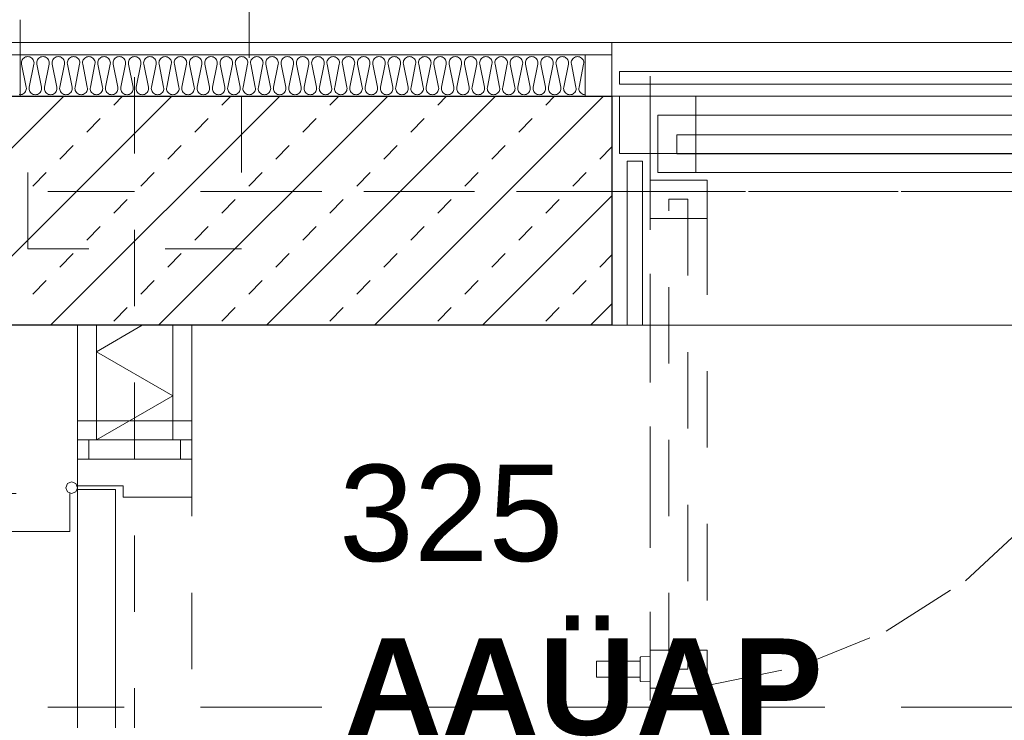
# Model space of a CAD drawing. Header units: metres. Extents: x -45.2 to 14.3, y -31.8 to 10.2.
# Tile 32 of 148: x -31.2 to -29.9, y -16.9 to -16. Entities that reach past the tile are written whole.
import ezdxf

# ---------------------------------------------------------------- set-up
doc = ezdxf.new("R2010")
doc.units = ezdxf.units.M
doc.header["$LTSCALE"] = 0.05
for name, pattern in [('Achsen 01', [5.291531, 3.175, -1.058062, 0.352704, -0.705764]), ('Dash Style-17', [1.999894, 0.999947, -0.999947]), ('gestrichelt - 01', [2, 1, -1]), ('ISO-07 Punktiert', [0.889, 0.127, -0.762]), ('Raster 01', [2, 1, -1]), ('VW-01 Strichlinie kurz', [2, 1, -1])]:
    doc.linetypes.add(name, pattern=pattern)
for name, color, linetype, lineweight, true_color in [('013_Beton und Stahlbetonarbeiten-000 Brüstung', 7, 'Continuous', 9, 0xa6a6a6), ('039_Trockenbauarbeiten-340 Dämmung', 7, 'Continuous', 9, 0xc0c0c0), ('AV1-Achsen', 1, 'Achsen 01', 18, 0xff0000), ('AV1-Raster', 7, 'Raster 01', 9, 0xa6a6a6)]:
    doc.layers.add(name, color=color, linetype=linetype, lineweight=lineweight, true_color=true_color)
for name, color, linetype, lineweight in [('013_Beton und Stahlbetonarbeiten-000 Unterzüge', 7, 'ISO-07 Punktiert', 13), ('013_Beton und Stahlbetonarbeiten-320 Stahlbeton', 7, 'Continuous', 25), ('027_Tischlerarbeiten-000 Holzverkleidung LStBr', 7, 'Continuous', 18), ('027_Tischlerarbeiten-340 Innentüren', 7, 'Continuous', 9), ('039_Trockenbauarbeiten-000 Sturz', 7, 'ISO-07 Punktiert', 9), ('039_Trockenbauarbeiten-340 Gipskarton', 7, 'Continuous', 9), ('AV1-Schnitt Achsen', 7, 'Achsen 01', 18), ('AV1-Stempel-Raumstempel', 7, 'Continuous', 9), ('Keine', 7, 'Continuous', 9)]:
    doc.layers.add(name, color=color, linetype=linetype, lineweight=lineweight)
doc.styles.add('Arial', font='arial.ttf')
doc.styles.add('Arial (bold)', font='arialbd.ttf')

msp = doc.modelspace()

# ---------------------------------------------------------------- linework, layer by layer
at = {"layer": '013_Beton und Stahlbetonarbeiten-000 Brüstung'}
msp.add_lwpolyline([(-30.425, -16.375), (-30.425, -16.005), (-28.975, -16.005), (-28.975, -16.375)], close=True, dxfattribs=at)
at = {"layer": '013_Beton und Stahlbetonarbeiten-000 Unterzüge', "linetype": 'VW-01 Strichlinie kurz'}
for points in [[(-31.2, -5.525), (-30.9, -5.525), (-30.9, -16.075), (-31.2, -16.075)], [(-31.19, -16.275), (-31.19, -16.075), (-30.91, -16.075), (-30.91, -16.275)], [(-28.975, -16.075), (-28.975, -16.375), (-30.425, -16.375), (-30.425, -16.075)]]:
    msp.add_lwpolyline(points, close=True, dxfattribs=at)
at = {"layer": '013_Beton und Stahlbetonarbeiten-320 Stahlbeton', "color": 251, "linetype": 'Continuous', "lineweight": 13, "true_color": 0x4c4c4c}
for p, q in [((-31.1429, -16.075), (-31.4429, -16.375)), ((-31.0015, -16.075), (-31.3015, -16.375)), ((-30.86, -16.075), (-31.16, -16.375)), ((-31.0773, -16.0867), (-31.0657, -16.075)), ((-30.7186, -16.075), (-31.0186, -16.375)), ((-30.9359, -16.0867), (-30.9242, -16.075)), ((-30.5772, -16.075), (-30.8772, -16.375)), ((-30.7945, -16.0867), (-30.7828, -16.075)), ((-30.4358, -16.075), (-30.7358, -16.375)), ((-30.6531, -16.0867), (-30.6414, -16.075)), ((-30.5117, -16.0867), (-30.5, -16.075)), ((-31.1127, -16.122), (-31.095, -16.1044)), ((-30.9713, -16.122), (-30.9536, -16.1044)), ((-30.8299, -16.122), (-30.8122, -16.1044)), ((-30.6884, -16.122), (-30.6708, -16.1044)), ((-30.547, -16.122), (-30.5293, -16.1044)), ((-31.1481, -16.1574), (-31.1304, -16.1397)), ((-31.0066, -16.1574), (-30.989, -16.1397)), ((-30.8652, -16.1574), (-30.8475, -16.1397)), ((-30.7238, -16.1574), (-30.7061, -16.1397)), ((-30.5824, -16.1574), (-30.5647, -16.1397)), ((-30.4409, -16.1574), (-30.425, -16.1414)), ((-31.1834, -16.1927), (-31.1657, -16.1751)), ((-31.042, -16.1927), (-31.0243, -16.1751)), ((-30.9006, -16.1927), (-30.8829, -16.1751)), ((-30.7591, -16.1927), (-30.7415, -16.1751)), ((-30.6177, -16.1927), (-30.6, -16.1751)), ((-30.4763, -16.1927), (-30.4586, -16.1751)), ((-30.425, -16.2056), (-30.5944, -16.375)), ((-31.0773, -16.2281), (-31.0597, -16.2104)), ((-30.9359, -16.2281), (-30.9182, -16.2104)), ((-30.7945, -16.2281), (-30.7768, -16.2104)), ((-30.6531, -16.2281), (-30.6354, -16.2104)), ((-30.5117, -16.2281), (-30.494, -16.2104)), ((-31.1127, -16.2635), (-31.095, -16.2458)), ((-30.9713, -16.2635), (-30.9536, -16.2458)), ((-30.8299, -16.2635), (-30.8122, -16.2458)), ((-30.6884, -16.2635), (-30.6708, -16.2458)), ((-30.547, -16.2635), (-30.5293, -16.2458)), ((-31.1481, -16.2988), (-31.1304, -16.2811)), ((-31.0066, -16.2988), (-30.989, -16.2811)), ((-30.8652, -16.2988), (-30.8475, -16.2811)), ((-30.7238, -16.2988), (-30.7061, -16.2811)), ((-30.5824, -16.2988), (-30.5647, -16.2811)), ((-30.4409, -16.2988), (-30.425, -16.2829)), ((-31.1834, -16.3342), (-31.1657, -16.3165)), ((-31.042, -16.3342), (-31.0243, -16.3165)), ((-30.9006, -16.3342), (-30.8829, -16.3165)), ((-30.7591, -16.3342), (-30.7415, -16.3165)), ((-30.6177, -16.3342), (-30.6, -16.3165)), ((-30.4763, -16.3342), (-30.4586, -16.3165)), ((-30.425, -16.3471), (-30.4529, -16.375)), ((-31.0773, -16.3695), (-31.0597, -16.3518)), ((-30.9359, -16.3695), (-30.9182, -16.3518)), ((-30.7945, -16.3695), (-30.7768, -16.3518)), ((-30.6531, -16.3695), (-30.6354, -16.3518)), ((-30.5117, -16.3695), (-30.494, -16.3518))]:
    msp.add_line(p, q, dxfattribs=at)
at = {"layer": '013_Beton und Stahlbetonarbeiten-320 Stahlbeton'}
msp.add_lwpolyline([(-31.675, -16.075), (-30.425, -16.075), (-30.425, -16.375), (-31.675, -16.375)], close=True, dxfattribs=at)
at = {"layer": '027_Tischlerarbeiten-000 Holzverkleidung LStBr', "color": 7}
for points in [[(-31.675, -16.005), (-30.425, -16.005), (-30.425, -16.021), (-31.675, -16.021)], [(-30.46, -16.021), (-30.425, -16.021), (-30.425, -16.075), (-30.46, -16.075)]]:
    msp.add_lwpolyline(points, close=True, dxfattribs=at)
at = {"layer": '027_Tischlerarbeiten-340 Innentüren'}
for points in [[(-31.11, -16.525), (-30.99, -16.525), (-30.99, -16.55), (-31.11, -16.55)], [(-31.125, -16.585), (-31.065, -16.585), (-31.065, -16.6), (-30.975, -16.6), (-30.975, -16.55), (-31.125, -16.55)], [(-31.14, -16.5875), (-31.1378, -16.5822), (-31.1325, -16.58), (-31.1272, -16.5822), (-31.125, -16.5875), (-31.1272, -16.5928), (-31.1325, -16.595), (-31.1378, -16.5928)], [(-31.125, -16.59), (-31.075, -16.59), (-31.075, -17.56), (-31.125, -17.56)]]:
    msp.add_lwpolyline(points, close=True, dxfattribs=at)
at = {"layer": '027_Tischlerarbeiten-340 Innentüren', "color": 253, "linetype": 'gestrichelt - 01', "lineweight": 9, "true_color": 0xa6a6a6}
msp.add_lwpolyline([(-32.105, -16.595), (-31.135, -16.595), (-31.135, -16.645), (-32.105, -16.645)], close=True, dxfattribs=at)
at = {"layer": '039_Trockenbauarbeiten-000 Sturz', "linetype": 'VW-01 Strichlinie kurz'}
msp.add_lwpolyline([(-31.125, -16.525), (-30.975, -16.525), (-30.975, -17.625), (-31.125, -17.625)], close=True, dxfattribs=at)
at = {"layer": '039_Trockenbauarbeiten-340 Dämmung'}
msp.add_lwpolyline([(-31, -16.375), (-31.1, -16.375), (-31.1, -16.525), (-31, -16.525)], close=True, dxfattribs=at)
msp.add_lwpolyline([(-31.1, -16.525), (-31, -16.4673), (-31.1, -16.4095), (-31.0402, -16.375)], dxfattribs=at)
at = {"layer": '039_Trockenbauarbeiten-340 Gipskarton'}
for points in [[(-31.125, -16.375), (-31.1, -16.375), (-31.1, -16.525), (-31.125, -16.525)], [(-31, -16.375), (-30.975, -16.375), (-30.975, -16.525), (-31, -16.525)], [(-30.975, -16.525), (-31.125, -16.525), (-31.125, -16.5), (-30.975, -16.5)]]:
    msp.add_lwpolyline(points, close=True, dxfattribs=at)
at = {"layer": 'AV1-Achsen'}
msp.add_line((-43.35, -16.2), (4.2, -16.2), dxfattribs=at)
at = {"layer": 'AV1-Raster'}
for p, q in [((-31.05, -22.95), (-31.05, 1.35)), ((1.35, -16.2), (-40.5, -16.2))]:
    msp.add_line(p, q, dxfattribs=at)
at = {"layer": 'AV1-Schnitt Achsen'}
for p, q in [((-30.375, -26.3), (-30.375, 4.7)), ((-43.35, -16.875), (4.2, -16.875))]:
    msp.add_line(p, q, dxfattribs=at)
at = {"layer": 'Defpoints', "color": 0, "lineweight": 0}
for p, q in [((-30.425, -16.075), (-30.425, -16.075)), ((-30.425, -16.075), (-30.425, -16.075)), ((-31.125, -16.375), (-31.125, -16.375)), ((-31.125, -16.525), (-31.125, -16.525)), ((-31.125, -16.525), (-31.125, -16.525))]:
    msp.add_line(p, q, dxfattribs=at)
at = {"layer": 'Keine', "color": 8, "linetype": 'Continuous', "lineweight": 13, "true_color": 0x808080}
msp.add_lwpolyline([(-31.2014, -16.0731), (-31.2, -16.0732), (-31.2, -16.0732), (-31.1986, -16.0731), (-31.1972, -16.0727), (-31.1959, -16.0721), (-31.1947, -16.0713), (-31.1937, -16.0702), (-31.1928, -16.069), (-31.1923, -16.0677), (-31.1919, -16.0663), (-31.1918, -16.0649), (-31.192, -16.0634), (-31.198, -16.033), (-31.198, -16.033), (-31.1982, -16.0316), (-31.1981, -16.0301), (-31.1977, -16.0287), (-31.1972, -16.0274), (-31.1963, -16.0262), (-31.1953, -16.0252), (-31.1941, -16.0244), (-31.1928, -16.0237), (-31.1914, -16.0234), (-31.19, -16.0232), (-31.19, -16.0232), (-31.1886, -16.0234), (-31.1872, -16.0237), (-31.1859, -16.0244), (-31.1847, -16.0252), (-31.1837, -16.0262), (-31.1828, -16.0274), (-31.1823, -16.0287), (-31.1819, -16.0301), (-31.1818, -16.0316), (-31.182, -16.033), (-31.188, -16.0634), (-31.188, -16.0634), (-31.1882, -16.0649), (-31.1881, -16.0663), (-31.1877, -16.0677), (-31.1872, -16.069), (-31.1863, -16.0702), (-31.1853, -16.0713), (-31.1841, -16.0721), (-31.1828, -16.0727), (-31.1814, -16.0731), (-31.18, -16.0732), (-31.18, -16.0732), (-31.1786, -16.0731), (-31.1772, -16.0727), (-31.1759, -16.0721), (-31.1747, -16.0713), (-31.1737, -16.0702), (-31.1728, -16.069), (-31.1723, -16.0677), (-31.1719, -16.0663), (-31.1718, -16.0649), (-31.172, -16.0634), (-31.178, -16.033), (-31.178, -16.033), (-31.1782, -16.0316), (-31.1781, -16.0301), (-31.1777, -16.0287), (-31.1772, -16.0274), (-31.1763, -16.0262), (-31.1753, -16.0252), (-31.1741, -16.0244), (-31.1728, -16.0237), (-31.1714, -16.0234), (-31.17, -16.0232), (-31.17, -16.0232), (-31.1686, -16.0234), (-31.1672, -16.0237), (-31.1659, -16.0244), (-31.1647, -16.0252), (-31.1637, -16.0262), (-31.1628, -16.0274), (-31.1623, -16.0287), (-31.1619, -16.0301), (-31.1618, -16.0316), (-31.162, -16.033), (-31.168, -16.0634), (-31.168, -16.0634), (-31.1682, -16.0649), (-31.1681, -16.0663), (-31.1677, -16.0677), (-31.1672, -16.069), (-31.1663, -16.0702), (-31.1653, -16.0713), (-31.1641, -16.0721), (-31.1628, -16.0727), (-31.1614, -16.0731), (-31.16, -16.0732), (-31.16, -16.0732), (-31.1586, -16.0731), (-31.1572, -16.0727), (-31.1559, -16.0721), (-31.1547, -16.0713), (-31.1537, -16.0702), (-31.1528, -16.069), (-31.1523, -16.0677), (-31.1519, -16.0663), (-31.1518, -16.0649), (-31.152, -16.0634), (-31.158, -16.033), (-31.158, -16.033), (-31.1582, -16.0316), (-31.1581, -16.0301), (-31.1577, -16.0287), (-31.1572, -16.0274), (-31.1563, -16.0262), (-31.1553, -16.0252), (-31.1541, -16.0244), (-31.1528, -16.0237), (-31.1514, -16.0234), (-31.15, -16.0232), (-31.15, -16.0232), (-31.1486, -16.0234), (-31.1472, -16.0237), (-31.1459, -16.0244), (-31.1447, -16.0252), (-31.1437, -16.0262), (-31.1428, -16.0274), (-31.1423, -16.0287), (-31.1419, -16.0301), (-31.1418, -16.0316), (-31.142, -16.033), (-31.148, -16.0634), (-31.148, -16.0634), (-31.1482, -16.0649), (-31.1481, -16.0663), (-31.1477, -16.0677), (-31.1472, -16.069), (-31.1463, -16.0702), (-31.1453, -16.0713), (-31.1441, -16.0721), (-31.1428, -16.0727), (-31.1414, -16.0731), (-31.14, -16.0732), (-31.14, -16.0732), (-31.1386, -16.0731), (-31.1372, -16.0727), (-31.1359, -16.0721), (-31.1347, -16.0713), (-31.1337, -16.0702), (-31.1328, -16.069), (-31.1323, -16.0677), (-31.1319, -16.0663), (-31.1318, -16.0649), (-31.132, -16.0634), (-31.138, -16.033), (-31.138, -16.033), (-31.1382, -16.0316), (-31.1381, -16.0301), (-31.1377, -16.0287), (-31.1372, -16.0274), (-31.1363, -16.0262), (-31.1353, -16.0252), (-31.1341, -16.0244), (-31.1328, -16.0237), (-31.1314, -16.0234), (-31.13, -16.0232), (-31.13, -16.0232), (-31.1286, -16.0234), (-31.1272, -16.0237), (-31.1259, -16.0244), (-31.1247, -16.0252), (-31.1237, -16.0262), (-31.1228, -16.0274), (-31.1223, -16.0287), (-31.1219, -16.0301), (-31.1218, -16.0316), (-31.122, -16.033), (-31.128, -16.0634), (-31.128, -16.0634), (-31.1282, -16.0649), (-31.1281, -16.0663), (-31.1277, -16.0677), (-31.1272, -16.069), (-31.1263, -16.0702), (-31.1253, -16.0713), (-31.1241, -16.0721), (-31.1228, -16.0727), (-31.1214, -16.0731), (-31.12, -16.0732), (-31.12, -16.0732), (-31.1186, -16.0731), (-31.1172, -16.0727), (-31.1159, -16.0721), (-31.1147, -16.0713), (-31.1137, -16.0702), (-31.1128, -16.069), (-31.1123, -16.0677), (-31.1119, -16.0663), (-31.1118, -16.0649), (-31.112, -16.0634), (-31.118, -16.033), (-31.118, -16.033), (-31.1182, -16.0316), (-31.1181, -16.0301), (-31.1177, -16.0287), (-31.1172, -16.0274), (-31.1163, -16.0262), (-31.1153, -16.0252), (-31.1141, -16.0244), (-31.1128, -16.0237), (-31.1114, -16.0234), (-31.11, -16.0232), (-31.11, -16.0232), (-31.1086, -16.0234), (-31.1072, -16.0237), (-31.1059, -16.0244), (-31.1047, -16.0252), (-31.1037, -16.0262), (-31.1028, -16.0274), (-31.1023, -16.0287), (-31.1019, -16.0301), (-31.1018, -16.0316), (-31.102, -16.033), (-31.108, -16.0634), (-31.108, -16.0634), (-31.1082, -16.0649), (-31.1081, -16.0663), (-31.1077, -16.0677), (-31.1072, -16.069), (-31.1063, -16.0702), (-31.1053, -16.0713), (-31.1041, -16.0721), (-31.1028, -16.0727), (-31.1014, -16.0731), (-31.1, -16.0732), (-31.1, -16.0732), (-31.0986, -16.0731), (-31.0972, -16.0727), (-31.0959, -16.0721), (-31.0947, -16.0713), (-31.0937, -16.0702), (-31.0928, -16.069), (-31.0923, -16.0677), (-31.0919, -16.0663), (-31.0918, -16.0649), (-31.092, -16.0634), (-31.098, -16.033), (-31.098, -16.033), (-31.0982, -16.0316), (-31.0981, -16.0301), (-31.0977, -16.0287), (-31.0972, -16.0274), (-31.0963, -16.0262), (-31.0953, -16.0252), (-31.0941, -16.0244), (-31.0928, -16.0237), (-31.0914, -16.0234), (-31.09, -16.0232), (-31.09, -16.0232), (-31.0886, -16.0234), (-31.0872, -16.0237), (-31.0859, -16.0244), (-31.0847, -16.0252), (-31.0837, -16.0262), (-31.0828, -16.0274), (-31.0823, -16.0287), (-31.0819, -16.0301), (-31.0818, -16.0316), (-31.082, -16.033), (-31.088, -16.0634), (-31.088, -16.0634), (-31.0882, -16.0649), (-31.0881, -16.0663), (-31.0877, -16.0677), (-31.0872, -16.069), (-31.0863, -16.0702), (-31.0853, -16.0713), (-31.0841, -16.0721), (-31.0828, -16.0727), (-31.0814, -16.0731), (-31.08, -16.0732), (-31.08, -16.0732), (-31.0786, -16.0731), (-31.0772, -16.0727), (-31.0759, -16.0721), (-31.0747, -16.0713), (-31.0737, -16.0702), (-31.0728, -16.069), (-31.0723, -16.0677), (-31.0719, -16.0663), (-31.0718, -16.0649), (-31.072, -16.0634), (-31.078, -16.033), (-31.078, -16.033), (-31.0782, -16.0316), (-31.0781, -16.0301), (-31.0777, -16.0287), (-31.0772, -16.0274), (-31.0763, -16.0262), (-31.0753, -16.0252), (-31.0741, -16.0244), (-31.0728, -16.0237), (-31.0714, -16.0234), (-31.07, -16.0232), (-31.07, -16.0232), (-31.0686, -16.0234), (-31.0672, -16.0237), (-31.0659, -16.0244), (-31.0647, -16.0252), (-31.0637, -16.0262), (-31.0628, -16.0274), (-31.0623, -16.0287), (-31.0619, -16.0301), (-31.0618, -16.0316), (-31.062, -16.033), (-31.068, -16.0634), (-31.068, -16.0634), (-31.0682, -16.0649), (-31.0681, -16.0663), (-31.0677, -16.0677), (-31.0672, -16.069), (-31.0663, -16.0702), (-31.0653, -16.0713), (-31.0641, -16.0721), (-31.0628, -16.0727), (-31.0614, -16.0731), (-31.06, -16.0732), (-31.06, -16.0732), (-31.0586, -16.0731), (-31.0572, -16.0727), (-31.0559, -16.0721), (-31.0547, -16.0713), (-31.0537, -16.0702), (-31.0528, -16.069), (-31.0523, -16.0677), (-31.0519, -16.0663), (-31.0518, -16.0649), (-31.052, -16.0634), (-31.058, -16.033), (-31.058, -16.033), (-31.0582, -16.0316), (-31.0581, -16.0301), (-31.0577, -16.0287), (-31.0572, -16.0274), (-31.0563, -16.0262), (-31.0553, -16.0252), (-31.0541, -16.0244), (-31.0528, -16.0237), (-31.0514, -16.0234), (-31.05, -16.0232), (-31.05, -16.0232), (-31.0486, -16.0234), (-31.0472, -16.0237), (-31.0459, -16.0244), (-31.0447, -16.0252), (-31.0437, -16.0262), (-31.0428, -16.0274), (-31.0423, -16.0287), (-31.0419, -16.0301), (-31.0418, -16.0316), (-31.042, -16.033), (-31.048, -16.0634), (-31.048, -16.0634), (-31.0482, -16.0649), (-31.0481, -16.0663), (-31.0477, -16.0677), (-31.0472, -16.069), (-31.0463, -16.0702), (-31.0453, -16.0713), (-31.0441, -16.0721), (-31.0428, -16.0727), (-31.0414, -16.0731), (-31.04, -16.0732), (-31.04, -16.0732), (-31.0386, -16.0731), (-31.0372, -16.0727), (-31.0359, -16.0721), (-31.0347, -16.0713), (-31.0337, -16.0702), (-31.0328, -16.069), (-31.0323, -16.0677), (-31.0319, -16.0663), (-31.0318, -16.0649), (-31.032, -16.0634), (-31.038, -16.033), (-31.038, -16.033), (-31.0382, -16.0316), (-31.0381, -16.0301), (-31.0377, -16.0287), (-31.0372, -16.0274), (-31.0363, -16.0262), (-31.0353, -16.0252), (-31.0341, -16.0244), (-31.0328, -16.0237), (-31.0314, -16.0234), (-31.03, -16.0232), (-31.03, -16.0232), (-31.0286, -16.0234), (-31.0272, -16.0237), (-31.0259, -16.0244), (-31.0247, -16.0252), (-31.0237, -16.0262), (-31.0228, -16.0274), (-31.0223, -16.0287), (-31.0219, -16.0301), (-31.0218, -16.0316), (-31.022, -16.033), (-31.028, -16.0634), (-31.028, -16.0634), (-31.0282, -16.0649), (-31.0281, -16.0663), (-31.0277, -16.0677), (-31.0272, -16.069), (-31.0263, -16.0702), (-31.0253, -16.0713), (-31.0241, -16.0721), (-31.0228, -16.0727), (-31.0214, -16.0731), (-31.02, -16.0732), (-31.02, -16.0732), (-31.0186, -16.0731), (-31.0172, -16.0727), (-31.0159, -16.0721), (-31.0147, -16.0713), (-31.0137, -16.0702), (-31.0128, -16.069), (-31.0123, -16.0677), (-31.0119, -16.0663), (-31.0118, -16.0649), (-31.012, -16.0634), (-31.018, -16.033), (-31.018, -16.033), (-31.0182, -16.0316), (-31.0181, -16.0301), (-31.0177, -16.0287), (-31.0172, -16.0274), (-31.0163, -16.0262), (-31.0153, -16.0252), (-31.0141, -16.0244), (-31.0128, -16.0237), (-31.0114, -16.0234), (-31.01, -16.0232), (-31.01, -16.0232), (-31.0086, -16.0234), (-31.0072, -16.0237), (-31.0059, -16.0244), (-31.0047, -16.0252), (-31.0037, -16.0262), (-31.0028, -16.0274), (-31.0023, -16.0287), (-31.0019, -16.0301), (-31.0018, -16.0316), (-31.002, -16.033), (-31.008, -16.0634), (-31.008, -16.0634), (-31.0082, -16.0649), (-31.0081, -16.0663), (-31.0077, -16.0677), (-31.0072, -16.069), (-31.0063, -16.0702), (-31.0053, -16.0713), (-31.0041, -16.0721), (-31.0028, -16.0727), (-31.0014, -16.0731), (-31, -16.0732), (-31, -16.0732), (-30.9986, -16.0731), (-30.9972, -16.0727), (-30.9959, -16.0721), (-30.9947, -16.0713), (-30.9937, -16.0702), (-30.9928, -16.069), (-30.9923, -16.0677), (-30.9919, -16.0663), (-30.9918, -16.0649), (-30.992, -16.0634), (-30.998, -16.033), (-30.998, -16.033), (-30.9982, -16.0316), (-30.9981, -16.0301), (-30.9977, -16.0287), (-30.9972, -16.0274), (-30.9963, -16.0262), (-30.9953, -16.0252), (-30.9941, -16.0244), (-30.9928, -16.0237), (-30.9914, -16.0234), (-30.99, -16.0232), (-30.99, -16.0232), (-30.9886, -16.0234), (-30.9872, -16.0237), (-30.9859, -16.0244), (-30.9847, -16.0252), (-30.9837, -16.0262), (-30.9828, -16.0274), (-30.9823, -16.0287), (-30.9819, -16.0301), (-30.9818, -16.0316), (-30.982, -16.033), (-30.988, -16.0634), (-30.988, -16.0634), (-30.9882, -16.0649), (-30.9881, -16.0663), (-30.9877, -16.0677), (-30.9872, -16.069), (-30.9863, -16.0702), (-30.9853, -16.0713), (-30.9841, -16.0721), (-30.9828, -16.0727), (-30.9814, -16.0731), (-30.98, -16.0732), (-30.98, -16.0732), (-30.9786, -16.0731), (-30.9772, -16.0727), (-30.9759, -16.0721), (-30.9747, -16.0713), (-30.9737, -16.0702), (-30.9728, -16.069), (-30.9723, -16.0677), (-30.9719, -16.0663), (-30.9718, -16.0649), (-30.972, -16.0634), (-30.978, -16.033), (-30.978, -16.033), (-30.9782, -16.0316), (-30.9781, -16.0301), (-30.9777, -16.0287), (-30.9772, -16.0274), (-30.9763, -16.0262), (-30.9753, -16.0252), (-30.9741, -16.0244), (-30.9728, -16.0237), (-30.9714, -16.0234), (-30.97, -16.0232), (-30.97, -16.0232), (-30.9686, -16.0234), (-30.9672, -16.0237), (-30.9659, -16.0244), (-30.9647, -16.0252), (-30.9637, -16.0262), (-30.9628, -16.0274), (-30.9623, -16.0287), (-30.9619, -16.0301), (-30.9618, -16.0316), (-30.962, -16.033), (-30.968, -16.0634), (-30.968, -16.0634), (-30.9682, -16.0649), (-30.9681, -16.0663), (-30.9677, -16.0677), (-30.9672, -16.069), (-30.9663, -16.0702), (-30.9653, -16.0713), (-30.9641, -16.0721), (-30.9628, -16.0727), (-30.9614, -16.0731), (-30.96, -16.0732), (-30.96, -16.0732), (-30.9586, -16.0731), (-30.9572, -16.0727), (-30.9559, -16.0721), (-30.9547, -16.0713), (-30.9537, -16.0702), (-30.9528, -16.069), (-30.9523, -16.0677), (-30.9519, -16.0663), (-30.9518, -16.0649), (-30.952, -16.0634), (-30.958, -16.033), (-30.958, -16.033), (-30.9582, -16.0316), (-30.9581, -16.0301), (-30.9577, -16.0287), (-30.9572, -16.0274), (-30.9563, -16.0262), (-30.9553, -16.0252), (-30.9541, -16.0244), (-30.9528, -16.0237), (-30.9514, -16.0234), (-30.95, -16.0232), (-30.95, -16.0232), (-30.9486, -16.0234), (-30.9472, -16.0237), (-30.9459, -16.0244), (-30.9447, -16.0252), (-30.9437, -16.0262), (-30.9428, -16.0274), (-30.9423, -16.0287), (-30.9419, -16.0301), (-30.9418, -16.0316), (-30.942, -16.033), (-30.948, -16.0634), (-30.948, -16.0634), (-30.9482, -16.0649), (-30.9481, -16.0663), (-30.9477, -16.0677), (-30.9472, -16.069), (-30.9463, -16.0702), (-30.9453, -16.0713), (-30.9441, -16.0721), (-30.9428, -16.0727), (-30.9414, -16.0731), (-30.94, -16.0732), (-30.94, -16.0732), (-30.9386, -16.0731), (-30.9372, -16.0727), (-30.9359, -16.0721), (-30.9347, -16.0713), (-30.9337, -16.0702), (-30.9328, -16.069), (-30.9323, -16.0677), (-30.9319, -16.0663), (-30.9318, -16.0649), (-30.932, -16.0634), (-30.938, -16.033), (-30.938, -16.033), (-30.9382, -16.0316), (-30.9381, -16.0301), (-30.9377, -16.0287), (-30.9372, -16.0274), (-30.9363, -16.0262), (-30.9353, -16.0252), (-30.9341, -16.0244), (-30.9328, -16.0237), (-30.9314, -16.0234), (-30.93, -16.0232), (-30.93, -16.0232), (-30.9286, -16.0234), (-30.9272, -16.0237), (-30.9259, -16.0244), (-30.9247, -16.0252), (-30.9237, -16.0262), (-30.9228, -16.0274), (-30.9223, -16.0287), (-30.9219, -16.0301), (-30.9218, -16.0316), (-30.922, -16.033), (-30.928, -16.0634), (-30.928, -16.0634), (-30.9282, -16.0649), (-30.9281, -16.0663), (-30.9277, -16.0677), (-30.9272, -16.069), (-30.9263, -16.0702), (-30.9253, -16.0713), (-30.9241, -16.0721), (-30.9228, -16.0727), (-30.9214, -16.0731), (-30.92, -16.0732), (-30.92, -16.0732), (-30.9186, -16.0731), (-30.9172, -16.0727), (-30.9159, -16.0721), (-30.9147, -16.0713), (-30.9137, -16.0702), (-30.9128, -16.069), (-30.9123, -16.0677), (-30.9119, -16.0663), (-30.9118, -16.0649), (-30.912, -16.0634), (-30.918, -16.033), (-30.918, -16.033), (-30.9182, -16.0316), (-30.9181, -16.0301), (-30.9177, -16.0287), (-30.9172, -16.0274), (-30.9163, -16.0262), (-30.9153, -16.0252), (-30.9141, -16.0244), (-30.9128, -16.0237), (-30.9114, -16.0234), (-30.91, -16.0232), (-30.91, -16.0232), (-30.9086, -16.0234), (-30.9072, -16.0237), (-30.9059, -16.0244), (-30.9047, -16.0252), (-30.9037, -16.0262), (-30.9028, -16.0274), (-30.9023, -16.0287), (-30.9019, -16.0301), (-30.9018, -16.0316), (-30.902, -16.033), (-30.908, -16.0634), (-30.908, -16.0634), (-30.9082, -16.0649), (-30.9081, -16.0663), (-30.9077, -16.0677), (-30.9072, -16.069), (-30.9063, -16.0702), (-30.9053, -16.0713), (-30.9041, -16.0721), (-30.9028, -16.0727), (-30.9014, -16.0731), (-30.9, -16.0732), (-30.9, -16.0732), (-30.8986, -16.0731), (-30.8972, -16.0727), (-30.8959, -16.0721), (-30.8947, -16.0713), (-30.8937, -16.0702), (-30.8928, -16.069), (-30.8923, -16.0677), (-30.8919, -16.0663), (-30.8918, -16.0649), (-30.892, -16.0634), (-30.898, -16.033), (-30.898, -16.033), (-30.8982, -16.0316), (-30.8981, -16.0301), (-30.8977, -16.0287), (-30.8972, -16.0274), (-30.8963, -16.0262), (-30.8953, -16.0252), (-30.8941, -16.0244), (-30.8928, -16.0237), (-30.8914, -16.0234), (-30.89, -16.0232), (-30.89, -16.0232), (-30.8886, -16.0234), (-30.8872, -16.0237), (-30.8859, -16.0244), (-30.8847, -16.0252), (-30.8837, -16.0262), (-30.8828, -16.0274), (-30.8823, -16.0287), (-30.8819, -16.0301), (-30.8818, -16.0316), (-30.882, -16.033), (-30.888, -16.0634), (-30.888, -16.0634), (-30.8882, -16.0649), (-30.8881, -16.0663), (-30.8877, -16.0677), (-30.8872, -16.069), (-30.8863, -16.0702), (-30.8853, -16.0713), (-30.8841, -16.0721), (-30.8828, -16.0727), (-30.8814, -16.0731), (-30.88, -16.0732), (-30.88, -16.0732), (-30.8786, -16.0731), (-30.8772, -16.0727), (-30.8759, -16.0721), (-30.8747, -16.0713), (-30.8737, -16.0702), (-30.8728, -16.069), (-30.8723, -16.0677), (-30.8719, -16.0663), (-30.8718, -16.0649), (-30.872, -16.0634), (-30.878, -16.033), (-30.878, -16.033), (-30.8782, -16.0316), (-30.8781, -16.0301), (-30.8777, -16.0287), (-30.8772, -16.0274), (-30.8763, -16.0262), (-30.8753, -16.0252), (-30.8741, -16.0244), (-30.8728, -16.0237), (-30.8714, -16.0234), (-30.87, -16.0232), (-30.87, -16.0232), (-30.8686, -16.0234), (-30.8672, -16.0237), (-30.8659, -16.0244), (-30.8647, -16.0252), (-30.8637, -16.0262), (-30.8628, -16.0274), (-30.8623, -16.0287), (-30.8619, -16.0301), (-30.8618, -16.0316), (-30.862, -16.033), (-30.868, -16.0634), (-30.868, -16.0634), (-30.8682, -16.0649), (-30.8681, -16.0663), (-30.8677, -16.0677), (-30.8672, -16.069), (-30.8663, -16.0702), (-30.8653, -16.0713), (-30.8641, -16.0721), (-30.8628, -16.0727), (-30.8614, -16.0731), (-30.86, -16.0732), (-30.86, -16.0732), (-30.8586, -16.0731), (-30.8572, -16.0727), (-30.8559, -16.0721), (-30.8547, -16.0713), (-30.8537, -16.0702), (-30.8528, -16.069), (-30.8523, -16.0677), (-30.8519, -16.0663), (-30.8518, -16.0649), (-30.852, -16.0634), (-30.858, -16.033), (-30.858, -16.033), (-30.8582, -16.0316), (-30.8581, -16.0301), (-30.8577, -16.0287), (-30.8572, -16.0274), (-30.8563, -16.0262), (-30.8553, -16.0252), (-30.8541, -16.0244), (-30.8528, -16.0237), (-30.8514, -16.0234), (-30.85, -16.0232), (-30.85, -16.0232), (-30.8486, -16.0234), (-30.8472, -16.0237), (-30.8459, -16.0244), (-30.8447, -16.0252), (-30.8437, -16.0262), (-30.8428, -16.0274), (-30.8423, -16.0287), (-30.8419, -16.0301), (-30.8418, -16.0316), (-30.842, -16.033), (-30.848, -16.0634), (-30.848, -16.0634), (-30.8482, -16.0649), (-30.8481, -16.0663), (-30.8477, -16.0677), (-30.8472, -16.069), (-30.8463, -16.0702), (-30.8453, -16.0713), (-30.8441, -16.0721), (-30.8428, -16.0727), (-30.8414, -16.0731), (-30.84, -16.0732), (-30.84, -16.0732), (-30.8386, -16.0731), (-30.8372, -16.0727), (-30.8359, -16.0721), (-30.8347, -16.0713), (-30.8337, -16.0702), (-30.8328, -16.069), (-30.8323, -16.0677), (-30.8319, -16.0663), (-30.8318, -16.0649), (-30.832, -16.0634), (-30.838, -16.033), (-30.838, -16.033), (-30.8382, -16.0316), (-30.8381, -16.0301), (-30.8377, -16.0287), (-30.8372, -16.0274), (-30.8363, -16.0262), (-30.8353, -16.0252), (-30.8341, -16.0244), (-30.8328, -16.0237), (-30.8314, -16.0234), (-30.83, -16.0232), (-30.83, -16.0232), (-30.8286, -16.0234), (-30.8272, -16.0237), (-30.8259, -16.0244), (-30.8247, -16.0252), (-30.8237, -16.0262), (-30.8228, -16.0274), (-30.8223, -16.0287), (-30.8219, -16.0301), (-30.8218, -16.0316), (-30.822, -16.033), (-30.828, -16.0634), (-30.828, -16.0634), (-30.8282, -16.0649), (-30.8281, -16.0663), (-30.8277, -16.0677), (-30.8272, -16.069), (-30.8263, -16.0702), (-30.8253, -16.0713), (-30.8241, -16.0721), (-30.8228, -16.0727), (-30.8214, -16.0731), (-30.82, -16.0732), (-30.82, -16.0732), (-30.8186, -16.0731), (-30.8172, -16.0727), (-30.8159, -16.0721), (-30.8147, -16.0713), (-30.8137, -16.0702), (-30.8128, -16.069), (-30.8123, -16.0677), (-30.8119, -16.0663), (-30.8118, -16.0649), (-30.812, -16.0634), (-30.818, -16.033), (-30.818, -16.033), (-30.8182, -16.0316), (-30.8181, -16.0301), (-30.8177, -16.0287), (-30.8172, -16.0274), (-30.8163, -16.0262), (-30.8153, -16.0252), (-30.8141, -16.0244), (-30.8128, -16.0237), (-30.8114, -16.0234), (-30.81, -16.0232), (-30.81, -16.0232), (-30.8086, -16.0234), (-30.8072, -16.0237), (-30.8059, -16.0244), (-30.8047, -16.0252), (-30.8037, -16.0262), (-30.8028, -16.0274), (-30.8023, -16.0287), (-30.8019, -16.0301), (-30.8018, -16.0316), (-30.802, -16.033), (-30.808, -16.0634), (-30.808, -16.0634), (-30.8082, -16.0649), (-30.8081, -16.0663), (-30.8077, -16.0677), (-30.8072, -16.069), (-30.8063, -16.0702), (-30.8053, -16.0713), (-30.8041, -16.0721), (-30.8028, -16.0727), (-30.8014, -16.0731), (-30.8, -16.0732), (-30.8, -16.0732), (-30.7986, -16.0731), (-30.7972, -16.0727), (-30.7959, -16.0721), (-30.7947, -16.0713), (-30.7937, -16.0702), (-30.7928, -16.069), (-30.7923, -16.0677), (-30.7919, -16.0663), (-30.7918, -16.0649), (-30.792, -16.0634), (-30.798, -16.033), (-30.798, -16.033), (-30.7982, -16.0316), (-30.7981, -16.0301), (-30.7977, -16.0287), (-30.7972, -16.0274), (-30.7963, -16.0262), (-30.7953, -16.0252), (-30.7941, -16.0244), (-30.7928, -16.0237), (-30.7914, -16.0234), (-30.79, -16.0232), (-30.79, -16.0232), (-30.7886, -16.0234), (-30.7872, -16.0237), (-30.7859, -16.0244), (-30.7847, -16.0252), (-30.7837, -16.0262), (-30.7828, -16.0274), (-30.7823, -16.0287), (-30.7819, -16.0301), (-30.7818, -16.0316), (-30.782, -16.033), (-30.788, -16.0634), (-30.788, -16.0634), (-30.7882, -16.0649), (-30.7881, -16.0663), (-30.7877, -16.0677), (-30.7872, -16.069), (-30.7863, -16.0702), (-30.7853, -16.0713), (-30.7841, -16.0721), (-30.7828, -16.0727), (-30.7814, -16.0731), (-30.78, -16.0732), (-30.78, -16.0732), (-30.7786, -16.0731), (-30.7772, -16.0727), (-30.7759, -16.0721), (-30.7747, -16.0713), (-30.7737, -16.0702), (-30.7728, -16.069), (-30.7723, -16.0677), (-30.7719, -16.0663), (-30.7718, -16.0649), (-30.772, -16.0634), (-30.778, -16.033), (-30.778, -16.033), (-30.7782, -16.0316), (-30.7781, -16.0301), (-30.7777, -16.0287), (-30.7772, -16.0274), (-30.7763, -16.0262), (-30.7753, -16.0252), (-30.7741, -16.0244), (-30.7728, -16.0237), (-30.7714, -16.0234), (-30.77, -16.0232), (-30.77, -16.0232), (-30.7686, -16.0234), (-30.7672, -16.0237), (-30.7659, -16.0244), (-30.7647, -16.0252), (-30.7637, -16.0262), (-30.7628, -16.0274), (-30.7623, -16.0287), (-30.7619, -16.0301), (-30.7618, -16.0316), (-30.762, -16.033), (-30.768, -16.0634), (-30.768, -16.0634), (-30.7682, -16.0649), (-30.7681, -16.0663), (-30.7677, -16.0677), (-30.7672, -16.069), (-30.7663, -16.0702), (-30.7653, -16.0713), (-30.7641, -16.0721), (-30.7628, -16.0727), (-30.7614, -16.0731), (-30.76, -16.0732), (-30.76, -16.0732), (-30.7586, -16.0731), (-30.7572, -16.0727), (-30.7559, -16.0721), (-30.7547, -16.0713), (-30.7537, -16.0702), (-30.7528, -16.069), (-30.7523, -16.0677), (-30.7519, -16.0663), (-30.7518, -16.0649), (-30.752, -16.0634), (-30.758, -16.033), (-30.758, -16.033), (-30.7582, -16.0316), (-30.7581, -16.0301), (-30.7577, -16.0287), (-30.7572, -16.0274), (-30.7563, -16.0262), (-30.7553, -16.0252), (-30.7541, -16.0244), (-30.7528, -16.0237), (-30.7514, -16.0234), (-30.75, -16.0232), (-30.75, -16.0232), (-30.7486, -16.0234), (-30.7472, -16.0237), (-30.7459, -16.0244), (-30.7447, -16.0252), (-30.7437, -16.0262), (-30.7428, -16.0274), (-30.7423, -16.0287), (-30.7419, -16.0301), (-30.7418, -16.0316), (-30.742, -16.033), (-30.748, -16.0634), (-30.748, -16.0634), (-30.7482, -16.0649), (-30.7481, -16.0663), (-30.7477, -16.0677), (-30.7472, -16.069), (-30.7463, -16.0702), (-30.7453, -16.0713), (-30.7441, -16.0721), (-30.7428, -16.0727), (-30.7414, -16.0731), (-30.74, -16.0732), (-30.74, -16.0732), (-30.7386, -16.0731), (-30.7372, -16.0727), (-30.7359, -16.0721), (-30.7347, -16.0713), (-30.7337, -16.0702), (-30.7328, -16.069), (-30.7323, -16.0677), (-30.7319, -16.0663), (-30.7318, -16.0649), (-30.732, -16.0634), (-30.738, -16.033), (-30.738, -16.033), (-30.7382, -16.0316), (-30.7381, -16.0301), (-30.7377, -16.0287), (-30.7372, -16.0274), (-30.7363, -16.0262), (-30.7353, -16.0252), (-30.7341, -16.0244), (-30.7328, -16.0237), (-30.7314, -16.0234), (-30.73, -16.0232), (-30.73, -16.0232), (-30.7286, -16.0234), (-30.7272, -16.0237), (-30.7259, -16.0244), (-30.7247, -16.0252), (-30.7237, -16.0262), (-30.7228, -16.0274), (-30.7223, -16.0287), (-30.7219, -16.0301), (-30.7218, -16.0316), (-30.722, -16.033), (-30.728, -16.0634), (-30.728, -16.0634), (-30.7282, -16.0649), (-30.7281, -16.0663), (-30.7277, -16.0677), (-30.7272, -16.069), (-30.7263, -16.0702), (-30.7253, -16.0713), (-30.7241, -16.0721), (-30.7228, -16.0727), (-30.7214, -16.0731), (-30.72, -16.0732), (-30.72, -16.0732), (-30.7186, -16.0731), (-30.7172, -16.0727), (-30.7159, -16.0721), (-30.7147, -16.0713), (-30.7137, -16.0702), (-30.7128, -16.069), (-30.7123, -16.0677), (-30.7119, -16.0663), (-30.7118, -16.0649), (-30.712, -16.0634), (-30.718, -16.033), (-30.718, -16.033), (-30.7182, -16.0316), (-30.7181, -16.0301), (-30.7177, -16.0287), (-30.7172, -16.0274), (-30.7163, -16.0262), (-30.7153, -16.0252), (-30.7141, -16.0244), (-30.7128, -16.0237), (-30.7114, -16.0234), (-30.71, -16.0232), (-30.71, -16.0232), (-30.7086, -16.0234), (-30.7072, -16.0237), (-30.7059, -16.0244), (-30.7047, -16.0252), (-30.7037, -16.0262), (-30.7028, -16.0274), (-30.7023, -16.0287), (-30.7019, -16.0301), (-30.7018, -16.0316), (-30.702, -16.033), (-30.708, -16.0634), (-30.708, -16.0634), (-30.7082, -16.0649), (-30.7081, -16.0663), (-30.7077, -16.0677), (-30.7072, -16.069), (-30.7063, -16.0702), (-30.7053, -16.0713), (-30.7041, -16.0721), (-30.7028, -16.0727), (-30.7014, -16.0731), (-30.7, -16.0732), (-30.7, -16.0732), (-30.6986, -16.0731), (-30.6972, -16.0727), (-30.6959, -16.0721), (-30.6947, -16.0713), (-30.6937, -16.0702), (-30.6928, -16.069), (-30.6923, -16.0677), (-30.6919, -16.0663), (-30.6918, -16.0649), (-30.692, -16.0634), (-30.698, -16.033), (-30.698, -16.033), (-30.6982, -16.0316), (-30.6981, -16.0301), (-30.6977, -16.0287), (-30.6972, -16.0274), (-30.6963, -16.0262), (-30.6953, -16.0252), (-30.6941, -16.0244), (-30.6928, -16.0237), (-30.6914, -16.0234), (-30.69, -16.0232), (-30.69, -16.0232), (-30.6886, -16.0234), (-30.6872, -16.0237), (-30.6859, -16.0244), (-30.6847, -16.0252), (-30.6837, -16.0262), (-30.6828, -16.0274), (-30.6823, -16.0287), (-30.6819, -16.0301), (-30.6818, -16.0316), (-30.682, -16.033), (-30.688, -16.0634), (-30.688, -16.0634), (-30.6882, -16.0649), (-30.6881, -16.0663), (-30.6877, -16.0677), (-30.6872, -16.069), (-30.6863, -16.0702), (-30.6853, -16.0713), (-30.6841, -16.0721), (-30.6828, -16.0727), (-30.6814, -16.0731), (-30.68, -16.0732), (-30.68, -16.0732), (-30.6786, -16.0731), (-30.6772, -16.0727), (-30.6759, -16.0721), (-30.6747, -16.0713), (-30.6737, -16.0702), (-30.6728, -16.069), (-30.6723, -16.0677), (-30.6719, -16.0663), (-30.6718, -16.0649), (-30.672, -16.0634), (-30.678, -16.033), (-30.678, -16.033), (-30.6782, -16.0316), (-30.6781, -16.0301), (-30.6777, -16.0287), (-30.6772, -16.0274), (-30.6763, -16.0262), (-30.6753, -16.0252), (-30.6741, -16.0244), (-30.6728, -16.0237), (-30.6714, -16.0234), (-30.67, -16.0232), (-30.67, -16.0232), (-30.6686, -16.0234), (-30.6672, -16.0237), (-30.6659, -16.0244), (-30.6647, -16.0252), (-30.6637, -16.0262), (-30.6628, -16.0274), (-30.6623, -16.0287), (-30.6619, -16.0301), (-30.6618, -16.0316), (-30.662, -16.033), (-30.668, -16.0634), (-30.668, -16.0634), (-30.6682, -16.0649), (-30.6681, -16.0663), (-30.6677, -16.0677), (-30.6672, -16.069), (-30.6663, -16.0702), (-30.6653, -16.0713), (-30.6641, -16.0721), (-30.6628, -16.0727), (-30.6614, -16.0731), (-30.66, -16.0732), (-30.66, -16.0732), (-30.6586, -16.0731), (-30.6572, -16.0727), (-30.6559, -16.0721), (-30.6547, -16.0713), (-30.6537, -16.0702), (-30.6528, -16.069), (-30.6523, -16.0677), (-30.6519, -16.0663), (-30.6518, -16.0649), (-30.652, -16.0634), (-30.658, -16.033), (-30.658, -16.033), (-30.6582, -16.0316), (-30.6581, -16.0301), (-30.6577, -16.0287), (-30.6572, -16.0274), (-30.6563, -16.0262), (-30.6553, -16.0252), (-30.6541, -16.0244), (-30.6528, -16.0237), (-30.6514, -16.0234), (-30.65, -16.0232), (-30.65, -16.0232), (-30.6486, -16.0234), (-30.6472, -16.0237), (-30.6459, -16.0244), (-30.6447, -16.0252), (-30.6437, -16.0262), (-30.6428, -16.0274), (-30.6423, -16.0287), (-30.6419, -16.0301), (-30.6418, -16.0316), (-30.642, -16.033), (-30.648, -16.0634), (-30.648, -16.0634), (-30.6482, -16.0649), (-30.6481, -16.0663), (-30.6477, -16.0677), (-30.6472, -16.069), (-30.6463, -16.0702), (-30.6453, -16.0713), (-30.6441, -16.0721), (-30.6428, -16.0727), (-30.6414, -16.0731), (-30.64, -16.0732), (-30.64, -16.0732), (-30.6386, -16.0731), (-30.6372, -16.0727), (-30.6359, -16.0721), (-30.6347, -16.0713), (-30.6337, -16.0702), (-30.6328, -16.069), (-30.6323, -16.0677), (-30.6319, -16.0663), (-30.6318, -16.0649), (-30.632, -16.0634), (-30.638, -16.033), (-30.638, -16.033), (-30.6382, -16.0316), (-30.6381, -16.0301), (-30.6377, -16.0287), (-30.6372, -16.0274), (-30.6363, -16.0262), (-30.6353, -16.0252), (-30.6341, -16.0244), (-30.6328, -16.0237), (-30.6314, -16.0234), (-30.63, -16.0232), (-30.63, -16.0232), (-30.6286, -16.0234), (-30.6272, -16.0237), (-30.6259, -16.0244), (-30.6247, -16.0252), (-30.6237, -16.0262), (-30.6228, -16.0274), (-30.6223, -16.0287), (-30.6219, -16.0301), (-30.6218, -16.0316), (-30.622, -16.033), (-30.628, -16.0634), (-30.628, -16.0634), (-30.6282, -16.0649), (-30.6281, -16.0663), (-30.6277, -16.0677), (-30.6272, -16.069), (-30.6263, -16.0702), (-30.6253, -16.0713), (-30.6241, -16.0721), (-30.6228, -16.0727), (-30.6214, -16.0731), (-30.62, -16.0732), (-30.62, -16.0732), (-30.6186, -16.0731), (-30.6172, -16.0727), (-30.6159, -16.0721), (-30.6147, -16.0713), (-30.6137, -16.0702), (-30.6128, -16.069), (-30.6123, -16.0677), (-30.6119, -16.0663), (-30.6118, -16.0649), (-30.612, -16.0634), (-30.618, -16.033), (-30.618, -16.033), (-30.6182, -16.0316), (-30.6181, -16.0301), (-30.6177, -16.0287), (-30.6172, -16.0274), (-30.6163, -16.0262), (-30.6153, -16.0252), (-30.6141, -16.0244), (-30.6128, -16.0237), (-30.6114, -16.0234), (-30.61, -16.0232), (-30.61, -16.0232), (-30.6086, -16.0234), (-30.6072, -16.0237), (-30.6059, -16.0244), (-30.6047, -16.0252), (-30.6037, -16.0262), (-30.6028, -16.0274), (-30.6023, -16.0287), (-30.6019, -16.0301), (-30.6018, -16.0316), (-30.602, -16.033), (-30.608, -16.0634), (-30.608, -16.0634), (-30.6082, -16.0649), (-30.6081, -16.0663), (-30.6077, -16.0677), (-30.6072, -16.069), (-30.6063, -16.0702), (-30.6053, -16.0713), (-30.6041, -16.0721), (-30.6028, -16.0727), (-30.6014, -16.0731), (-30.6, -16.0732), (-30.6, -16.0732), (-30.5986, -16.0731), (-30.5972, -16.0727), (-30.5959, -16.0721), (-30.5947, -16.0713), (-30.5937, -16.0702), (-30.5928, -16.069), (-30.5923, -16.0677), (-30.5919, -16.0663), (-30.5918, -16.0649), (-30.592, -16.0634), (-30.598, -16.033), (-30.598, -16.033), (-30.5982, -16.0316), (-30.5981, -16.0301), (-30.5977, -16.0287), (-30.5972, -16.0274), (-30.5963, -16.0262), (-30.5953, -16.0252), (-30.5941, -16.0244), (-30.5928, -16.0237), (-30.5914, -16.0234), (-30.59, -16.0232), (-30.59, -16.0232), (-30.5886, -16.0234), (-30.5872, -16.0237), (-30.5859, -16.0244), (-30.5847, -16.0252), (-30.5837, -16.0262), (-30.5828, -16.0274), (-30.5823, -16.0287), (-30.5819, -16.0301), (-30.5818, -16.0316), (-30.582, -16.033), (-30.588, -16.0634), (-30.588, -16.0634), (-30.5882, -16.0649), (-30.5881, -16.0663), (-30.5877, -16.0677), (-30.5872, -16.069), (-30.5863, -16.0702), (-30.5853, -16.0713), (-30.5841, -16.0721), (-30.5828, -16.0727), (-30.5814, -16.0731), (-30.58, -16.0732), (-30.58, -16.0732), (-30.5786, -16.0731), (-30.5772, -16.0727), (-30.5759, -16.0721), (-30.5747, -16.0713), (-30.5737, -16.0702), (-30.5728, -16.069), (-30.5723, -16.0677), (-30.5719, -16.0663), (-30.5718, -16.0649), (-30.572, -16.0634), (-30.578, -16.033), (-30.578, -16.033), (-30.5782, -16.0316), (-30.5781, -16.0301), (-30.5777, -16.0287), (-30.5772, -16.0274), (-30.5763, -16.0262), (-30.5753, -16.0252), (-30.5741, -16.0244), (-30.5728, -16.0237), (-30.5714, -16.0234), (-30.57, -16.0232), (-30.57, -16.0232), (-30.5686, -16.0234), (-30.5672, -16.0237), (-30.5659, -16.0244), (-30.5647, -16.0252), (-30.5637, -16.0262), (-30.5628, -16.0274), (-30.5623, -16.0287), (-30.5619, -16.0301), (-30.5618, -16.0316), (-30.562, -16.033), (-30.568, -16.0634), (-30.568, -16.0634), (-30.5682, -16.0649), (-30.5681, -16.0663), (-30.5677, -16.0677), (-30.5672, -16.069), (-30.5663, -16.0702), (-30.5653, -16.0713), (-30.5641, -16.0721), (-30.5628, -16.0727), (-30.5614, -16.0731), (-30.56, -16.0732), (-30.56, -16.0732), (-30.5586, -16.0731), (-30.5572, -16.0727), (-30.5559, -16.0721), (-30.5547, -16.0713), (-30.5537, -16.0702), (-30.5528, -16.069), (-30.5523, -16.0677), (-30.5519, -16.0663), (-30.5518, -16.0649), (-30.552, -16.0634), (-30.558, -16.033), (-30.558, -16.033), (-30.5582, -16.0316), (-30.5581, -16.0301), (-30.5577, -16.0287), (-30.5572, -16.0274), (-30.5563, -16.0262), (-30.5553, -16.0252), (-30.5541, -16.0244), (-30.5528, -16.0237), (-30.5514, -16.0234), (-30.55, -16.0232), (-30.55, -16.0232), (-30.5486, -16.0234), (-30.5472, -16.0237), (-30.5459, -16.0244), (-30.5447, -16.0252), (-30.5437, -16.0262), (-30.5428, -16.0274), (-30.5423, -16.0287), (-30.5419, -16.0301), (-30.5418, -16.0316), (-30.542, -16.033), (-30.548, -16.0634), (-30.548, -16.0634), (-30.5482, -16.0649), (-30.5481, -16.0663), (-30.5477, -16.0677), (-30.5472, -16.069), (-30.5463, -16.0702), (-30.5453, -16.0713), (-30.5441, -16.0721), (-30.5428, -16.0727), (-30.5414, -16.0731), (-30.54, -16.0732), (-30.54, -16.0732), (-30.5386, -16.0731), (-30.5372, -16.0727), (-30.5359, -16.0721), (-30.5347, -16.0713), (-30.5337, -16.0702), (-30.5328, -16.069), (-30.5323, -16.0677), (-30.5319, -16.0663), (-30.5318, -16.0649), (-30.532, -16.0634), (-30.538, -16.033), (-30.538, -16.033), (-30.5382, -16.0316), (-30.5381, -16.0301), (-30.5377, -16.0287), (-30.5372, -16.0274), (-30.5363, -16.0262), (-30.5353, -16.0252), (-30.5341, -16.0244), (-30.5328, -16.0237), (-30.5314, -16.0234), (-30.53, -16.0232), (-30.53, -16.0232), (-30.5286, -16.0234), (-30.5272, -16.0237), (-30.5259, -16.0244), (-30.5247, -16.0252), (-30.5237, -16.0262), (-30.5228, -16.0274), (-30.5223, -16.0287), (-30.5219, -16.0301), (-30.5218, -16.0316), (-30.522, -16.033), (-30.528, -16.0634), (-30.528, -16.0634), (-30.5282, -16.0649), (-30.5281, -16.0663), (-30.5277, -16.0677), (-30.5272, -16.069), (-30.5263, -16.0702), (-30.5253, -16.0713), (-30.5241, -16.0721), (-30.5228, -16.0727), (-30.5214, -16.0731), (-30.52, -16.0732), (-30.52, -16.0732), (-30.5186, -16.0731), (-30.5172, -16.0727), (-30.5159, -16.0721), (-30.5147, -16.0713), (-30.5137, -16.0702), (-30.5128, -16.069), (-30.5123, -16.0677), (-30.5119, -16.0663), (-30.5118, -16.0649), (-30.512, -16.0634), (-30.518, -16.033), (-30.518, -16.033), (-30.5182, -16.0316), (-30.5181, -16.0301), (-30.5177, -16.0287), (-30.5172, -16.0274), (-30.5163, -16.0262), (-30.5153, -16.0252), (-30.5141, -16.0244), (-30.5128, -16.0237), (-30.5114, -16.0234), (-30.51, -16.0232), (-30.51, -16.0232), (-30.5086, -16.0234), (-30.5072, -16.0237), (-30.5059, -16.0244), (-30.5047, -16.0252), (-30.5037, -16.0262), (-30.5028, -16.0274), (-30.5023, -16.0287), (-30.5019, -16.0301), (-30.5018, -16.0316), (-30.502, -16.033), (-30.508, -16.0634), (-30.508, -16.0634), (-30.5082, -16.0649), (-30.5081, -16.0663), (-30.5077, -16.0677), (-30.5072, -16.069), (-30.5063, -16.0702), (-30.5053, -16.0713), (-30.5041, -16.0721), (-30.5028, -16.0727), (-30.5014, -16.0731), (-30.5, -16.0732), (-30.5, -16.0732), (-30.4986, -16.0731), (-30.4972, -16.0727), (-30.4959, -16.0721), (-30.4947, -16.0713), (-30.4937, -16.0702), (-30.4928, -16.069), (-30.4923, -16.0677), (-30.4919, -16.0663), (-30.4918, -16.0649), (-30.492, -16.0634), (-30.498, -16.033), (-30.498, -16.033), (-30.4982, -16.0316), (-30.4981, -16.0301), (-30.4977, -16.0287), (-30.4972, -16.0274), (-30.4963, -16.0262), (-30.4953, -16.0252), (-30.4941, -16.0244), (-30.4928, -16.0237), (-30.4914, -16.0234), (-30.49, -16.0232), (-30.49, -16.0232), (-30.4886, -16.0234), (-30.4872, -16.0237), (-30.4859, -16.0244), (-30.4847, -16.0252), (-30.4837, -16.0262), (-30.4828, -16.0274), (-30.4823, -16.0287), (-30.4819, -16.0301), (-30.4818, -16.0316), (-30.482, -16.033), (-30.488, -16.0634), (-30.488, -16.0634), (-30.4882, -16.0649), (-30.4881, -16.0663), (-30.4877, -16.0677), (-30.4872, -16.069), (-30.4863, -16.0702), (-30.4853, -16.0713), (-30.4841, -16.0721), (-30.4828, -16.0727), (-30.4814, -16.0731), (-30.48, -16.0732), (-30.48, -16.0732), (-30.4786, -16.0731), (-30.4772, -16.0727), (-30.4759, -16.0721), (-30.4747, -16.0713), (-30.4737, -16.0702), (-30.4728, -16.069), (-30.4723, -16.0677), (-30.4719, -16.0663), (-30.4718, -16.0649), (-30.472, -16.0634), (-30.478, -16.033), (-30.478, -16.033), (-30.4782, -16.0316), (-30.4781, -16.0301), (-30.4777, -16.0287), (-30.4772, -16.0274), (-30.4763, -16.0262), (-30.4753, -16.0252), (-30.4741, -16.0244), (-30.4728, -16.0237), (-30.4714, -16.0234), (-30.47, -16.0232), (-30.47, -16.0232), (-30.4686, -16.0234), (-30.4672, -16.0237), (-30.4659, -16.0244), (-30.4647, -16.0252), (-30.4637, -16.0262), (-30.4628, -16.0274), (-30.4623, -16.0287), (-30.4619, -16.0301), (-30.4618, -16.0316), (-30.462, -16.033), (-30.468, -16.0634), (-30.468, -16.0634), (-30.4682, -16.0649), (-30.4681, -16.0663), (-30.4677, -16.0677), (-30.4672, -16.069), (-30.4663, -16.0702), (-30.4653, -16.0713), (-30.4641, -16.0721), (-30.4628, -16.0727), (-30.4614, -16.0731), (-30.46, -16.0732)], dxfattribs=at)
at = {"layer": 'Keine', "color": 252, "linetype": 'Continuous', "lineweight": 13, "true_color": 0x8c8c8c}
msp.add_lwpolyline([(-28.985, -16.0594), (-30.415, -16.0594), (-30.415, -16.0426), (-28.985, -16.0426)], close=True, dxfattribs=at)
at = {"layer": 'Keine', "lineweight": 18}
for points in [[(-30.415, -16.15), (-30.415, -16.075), (-30.315, -16.075), (-30.315, -16.15)], [(-30.365, -16.175), (-30.365, -16.1), (-30.315, -16.1), (-30.315, -16.175)], [(-30.405, -16.375), (-30.405, -16.1601), (-30.385, -16.1601), (-30.385, -16.375)]]:
    msp.add_lwpolyline(points, close=True, dxfattribs=at)
at = {"layer": 'Keine', "color": 253, "lineweight": 13, "true_color": 0xa6a6a6}
for points in [[(-30.315, -16.15), (-30.315, -16.075), (-29.085, -16.075), (-29.085, -16.15)], [(-29.7, -16.175), (-30.315, -16.175), (-30.315, -16.1), (-29.7, -16.1)]]:
    msp.add_lwpolyline(points, close=True, dxfattribs=at)
at = {"layer": 'Keine', "color": 7, "linetype": 'Continuous', "lineweight": 5}
msp.add_lwpolyline([(-29.725, -16.1505), (-30.34, -16.1505), (-30.34, -16.1255), (-29.725, -16.1255)], close=True, dxfattribs=at)
at = {"layer": 'Keine', "color": 8, "linetype": 'Dash Style-17', "lineweight": 13, "true_color": 0x808080}
msp.add_lwpolyline([(-30.3004, -16.8463), (-30.1798, -16.8216), (-30.0657, -16.7755), (-29.9618, -16.7093), (-29.8717, -16.6255), (-29.7983, -16.5266), (-29.7441, -16.4161), (-29.7108, -16.2976), (-29.6995, -16.175)], dxfattribs=at)
for points in [[(-30.3, -16.235), (-30.375, -16.235), (-30.375, -16.185), (-30.3, -16.185)], [(-30.3255, -16.825), (-30.3505, -16.825), (-30.3505, -16.21), (-30.3255, -16.21)], [(-30.3, -16.85), (-30.375, -16.85), (-30.375, -16.235), (-30.3, -16.235)], [(-30.3, -16.85), (-30.375, -16.85), (-30.375, -16.8), (-30.3, -16.8)], [(-30.445, -16.8145), (-30.424, -16.8145), (-30.424, -16.8355), (-30.445, -16.8355)], [(-30.424, -16.8145), (-30.411, -16.8145), (-30.411, -16.8355), (-30.424, -16.8355)], [(-30.411, -16.8145), (-30.388, -16.8145), (-30.388, -16.8355), (-30.411, -16.8355)], [(-30.375, -16.8415), (-30.387, -16.841), (-30.3874, -16.841), (-30.3877, -16.8407), (-30.3879, -16.8404), (-30.388, -16.84), (-30.388, -16.8099), (-30.3879, -16.8096), (-30.3877, -16.8092), (-30.3874, -16.809), (-30.387, -16.8089), (-30.375, -16.8085)]]:
    msp.add_lwpolyline(points, close=True, dxfattribs=at)

# ---------------------------------------------------------------- texts
at = {"layer": 'AV1-Stempel-Raumstempel', "char_height": 0.12609, "attachment_point": 7}
for s, insert, style in [('325', (-30.7824, -16.6853), 'Arial'), ('AAÜAP', (-30.775, -16.9128), 'Arial (bold)')]:
    msp.add_mtext(s, dxfattribs=dict(at, insert=insert, style=style))

doc.saveas('drawing.dxf')
